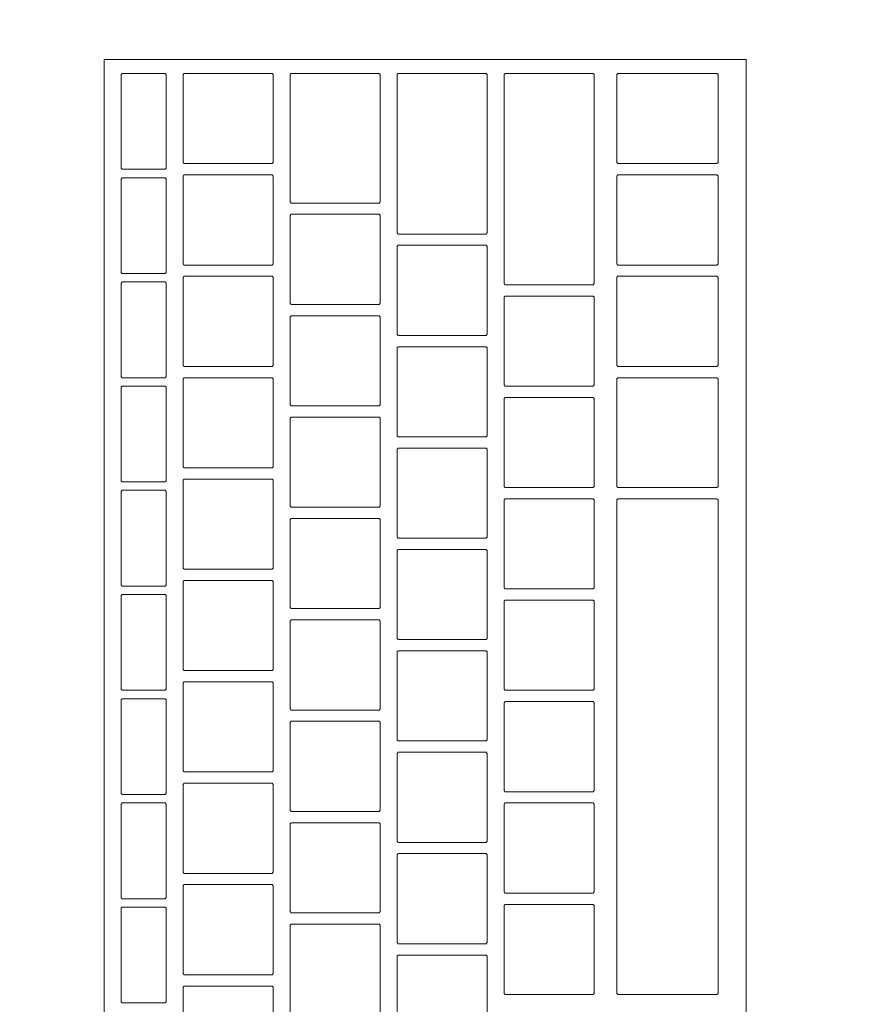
# Model space of a CAD drawing. Header units: metres. Extents: x -3.6 to 90.7, y -11.1 to 18.
# Tile 36 of 256: x 4.585 to 4.733, y 1.705 to 1.88. Entities that reach past the tile are written whole.
import ezdxf

# ---------------------------------------------------------------- set-up
doc = ezdxf.new("R2010")
doc.units = ezdxf.units.M
doc.header["$MEASUREMENT"] = 0
doc.linetypes.add('Wipeout_Contour', pattern=[1, 0, -1])
doc.layers.add('152 - Bemaßung_ Beschriftung.Ausbau', color=7, linetype='Continuous')
doc.layers.add('701 - Einrichtung.Möbel', color=7, linetype='Continuous')
doc.styles.add('ERSTELLTER_STIL_2', font='txt')
doc.dimstyles.new('ERSTELLTER_STIL__3', dxfattribs={"dimtxt": 0.1, "dimasz": 0.0532, "dimexe": 0.18, "dimexo": 0.0625, "dimgap": 0, "dimtad": 1, "dimtih": 1, "dimtoh": 1, "dimzin": 0, "dimdsep": 46, "dimtxsty": 'ERSTELLTER_STIL_2', "dimblk": 'ARROWHEAD_2', "dimblk1": 'ARROWHEAD_2', "dimblk2": 'ARROWHEAD_2', "dimcen": 0.09, "dimse1": 1, "dimse2": 1, "dimclrd": 7, "dimclre": 7, "dimclrt": 7, "dimazin": 0, "dimtfac": 1, "dimtdec": 4, "dimtmove": 0, "dimatfit": 3, "dimfxl": 1, "dimtolj": 1, "dimtzin": 0, "dimarcsym": 0})

# ---------------------------------------------------------------- blocks, each defined once
blk = doc.blocks.new('*D420')
at = {"layer": '152 - Bemaßung_ Beschriftung.Ausbau', "color": 7, "linetype": 'Continuous', "lineweight": 5}
for p, q in [((4.20997, -4.6125), (4.20997, -4.5075)), ((4.23018, -4.525), (4.18977, -4.595)), ((7.68021, -4.525), (7.63979, -4.595)), ((4.02497, -4.56), (4.20997, -4.56)), ((4.20997, -4.56), (7.66, -4.56))]:
    blk.add_line(p, q, dxfattribs=at)
at = {"layer": '152 - Bemaßung_ Beschriftung.Ausbau', "color": 7, "lineweight": 5, "char_height": 0.1, "attachment_point": 7, "style": 'ERSTELLTER_STIL_2'}
for s, insert in [('\\A1;{\\pql;\\fArial|b0|i0|c0|p38;3,45}', (5.72607, -4.54)), ('\\A1;{\\pql;\\fArial|b0|i0|c0|p38;15}', (7.488, -4.54))]:
    blk.add_mtext(s, dxfattribs=dict(at, insert=insert))
blk = doc.blocks.new('ARROWHEAD_2')
at = {"color": 0, "linetype": 'Continuous', "lineweight": 0}
for p, q in [((-0.3781, -0.655), (0.3781, 0.655)), ((0, 0), (-1, 0))]:
    blk.add_line(p, q, dxfattribs=at)
blk = doc.blocks.new('*D421')
at = {"layer": '152 - Bemaßung_ Beschriftung.Ausbau', "color": 7, "linetype": 'Continuous', "lineweight": 5}
for p, q in [((7.66, -4.6125), (7.66, -4.5075)), ((7.81, -4.6125), (7.81, -4.5075)), ((7.68021, -4.525), (7.63979, -4.595)), ((7.83021, -4.525), (7.78979, -4.595)), ((4.20997, -4.56), (7.66, -4.56)), ((7.66, -4.56), (7.81, -4.56))]:
    blk.add_line(p, q, dxfattribs=at)

msp = doc.modelspace()

# ---------------------------------------------------------------- wipeouts: each hides what was drawn before it
at = {"color": 254, "linetype": 'Wipeout_Contour', "lineweight": 0, "ltscale": 34.297096}
msp.add_wipeout([(4.20999, 3.00998), (4.20999, 1.00998), (5.00999, 1.00998), (5.00999, 2.20998), (6.40999, 2.20998), (6.40999, 3.00998)], dxfattribs=at).dxf.layer = '701 - Einrichtung.Möbel'

# ---------------------------------------------------------------- next in the draw order: wipeouts: each hides what was drawn before it
at = {"color": 254, "linetype": 'Wipeout_Contour', "lineweight": 0, "ltscale": 19.971032}
msp.add_wipeout([(4.7139, 1.87312), (4.5999, 1.87312), (4.5999, 1.61112), (4.7139, 1.61112)], dxfattribs=at).dxf.layer = '701 - Einrichtung.Möbel'

# ---------------------------------------------------------------- next in the draw order: linework, layer by layer
at = {"layer": '701 - Einrichtung.Möbel', "color": 7, "linetype": 'Continuous', "lineweight": 5, "flags": 128}
msp.add_lwpolyline([(4.7139, 1.87312), (4.7139, 1.61112), (4.5999, 1.61112), (4.5999, 1.87312)], close=True, dxfattribs=at)

# ---------------------------------------------------------------- next in the draw order: wipeouts: each hides what was drawn before it
at = {"color": 254, "linetype": 'Wipeout_Contour', "lineweight": 0, "ltscale": 44.462888}
msp.add_wipeout([(4.6109, 1.86212), (4.6109, 1.87042), (4.6107, 1.87062), (4.6031, 1.87062), (4.6029, 1.87042), (4.6029, 1.85382), (4.6031, 1.85362), (4.6107, 1.85362), (4.6109, 1.85382)], dxfattribs=at).dxf.layer = '701 - Einrichtung.Möbel'
at = {"color": 254, "linetype": 'Wipeout_Contour', "lineweight": 0, "ltscale": 44.592142}
msp.add_wipeout([(4.6299, 1.86262), (4.6299, 1.87042), (4.6297, 1.87062), (4.6141, 1.87062), (4.6139, 1.87042), (4.6139, 1.85482), (4.6141, 1.85462), (4.6297, 1.85462), (4.6299, 1.85482)], dxfattribs=at).dxf.layer = '701 - Einrichtung.Möbel'
at = {"color": 254, "linetype": 'Wipeout_Contour', "lineweight": 0, "ltscale": 44.74039}
msp.add_wipeout([(4.6489, 1.85912), (4.6489, 1.87042), (4.6487, 1.87062), (4.6331, 1.87062), (4.6329, 1.87042), (4.6329, 1.84782), (4.6331, 1.84762), (4.6487, 1.84762), (4.6489, 1.84782)], dxfattribs=at).dxf.layer = '701 - Einrichtung.Möbel'
at = {"color": 254, "linetype": 'Wipeout_Contour', "lineweight": 0, "ltscale": 44.890413}
msp.add_wipeout([(4.6679, 1.85637), (4.6679, 1.87042), (4.6677, 1.87062), (4.6521, 1.87062), (4.6519, 1.87042), (4.6519, 1.84232), (4.6521, 1.84212), (4.6677, 1.84212), (4.6679, 1.84232)], dxfattribs=at).dxf.layer = '701 - Einrichtung.Möbel'
at = {"color": 254, "linetype": 'Wipeout_Contour', "lineweight": 0, "ltscale": 45.035356}
msp.add_wipeout([(4.6869, 1.85187), (4.6869, 1.87042), (4.6867, 1.87062), (4.6711, 1.87062), (4.6709, 1.87042), (4.6709, 1.83332), (4.6711, 1.83312), (4.6867, 1.83312), (4.6869, 1.83332)], dxfattribs=at).dxf.layer = '701 - Einrichtung.Möbel'
at = {"color": 254, "linetype": 'Wipeout_Contour', "lineweight": 0, "ltscale": 45.240852}
msp.add_wipeout([(4.7089, 1.86262), (4.7089, 1.87042), (4.7087, 1.87062), (4.6911, 1.87062), (4.6909, 1.87042), (4.6909, 1.85482), (4.6911, 1.85462), (4.7087, 1.85462), (4.7089, 1.85482)], dxfattribs=at).dxf.layer = '701 - Einrichtung.Möbel'
at = {"color": 254, "linetype": 'Wipeout_Contour', "lineweight": 0, "ltscale": 44.400393}
msp.add_wipeout([(4.6109, 1.84362), (4.6109, 1.85192), (4.6107, 1.85212), (4.6031, 1.85212), (4.6029, 1.85192), (4.6029, 1.83532), (4.6031, 1.83512), (4.6107, 1.83512), (4.6109, 1.83532)], dxfattribs=at).dxf.layer = '701 - Einrichtung.Möbel'
at = {"color": 254, "linetype": 'Wipeout_Contour', "lineweight": 0, "ltscale": 44.531485}
msp.add_wipeout([(4.6299, 1.84462), (4.6299, 1.85242), (4.6297, 1.85262), (4.6141, 1.85262), (4.6139, 1.85242), (4.6139, 1.83682), (4.6141, 1.83662), (4.6297, 1.83662), (4.6299, 1.83682)], dxfattribs=at).dxf.layer = '701 - Einrichtung.Möbel'
at = {"color": 254, "linetype": 'Wipeout_Contour', "lineweight": 0, "ltscale": 45.181066}
msp.add_wipeout([(4.7089, 1.84462), (4.7089, 1.85242), (4.7087, 1.85262), (4.6911, 1.85262), (4.6909, 1.85242), (4.6909, 1.83682), (4.6911, 1.83662), (4.7087, 1.83662), (4.7089, 1.83682)], dxfattribs=at).dxf.layer = '701 - Einrichtung.Möbel'
at = {"color": 254, "linetype": 'Wipeout_Contour', "lineweight": 0, "ltscale": 44.666004}
msp.add_wipeout([(4.6489, 1.83762), (4.6489, 1.84542), (4.6487, 1.84562), (4.6331, 1.84562), (4.6329, 1.84542), (4.6329, 1.82982), (4.6331, 1.82962), (4.6487, 1.82962), (4.6489, 1.82982)], dxfattribs=at).dxf.layer = '701 - Einrichtung.Möbel'
at = {"color": 254, "linetype": 'Wipeout_Contour', "lineweight": 0, "ltscale": 44.805828}
msp.add_wipeout([(4.6679, 1.83212), (4.6679, 1.83992), (4.6677, 1.84012), (4.6521, 1.84012), (4.6519, 1.83992), (4.6519, 1.82432), (4.6521, 1.82412), (4.6677, 1.82412), (4.6679, 1.82432)], dxfattribs=at).dxf.layer = '701 - Einrichtung.Möbel'
at = {"color": 254, "linetype": 'Wipeout_Contour', "lineweight": 0, "ltscale": 44.471335}
msp.add_wipeout([(4.6299, 1.82662), (4.6299, 1.83442), (4.6297, 1.83462), (4.6141, 1.83462), (4.6139, 1.83442), (4.6139, 1.81882), (4.6141, 1.81862), (4.6297, 1.81862), (4.6299, 1.81882)], dxfattribs=at).dxf.layer = '701 - Einrichtung.Möbel'
at = {"color": 254, "linetype": 'Wipeout_Contour', "lineweight": 0, "ltscale": 45.121784}
msp.add_wipeout([(4.7089, 1.82662), (4.7089, 1.83442), (4.7087, 1.83462), (4.6911, 1.83462), (4.6909, 1.83442), (4.6909, 1.81882), (4.6911, 1.81862), (4.7087, 1.81862), (4.7089, 1.81882)], dxfattribs=at).dxf.layer = '701 - Einrichtung.Möbel'
at = {"color": 254, "linetype": 'Wipeout_Contour', "lineweight": 0, "ltscale": 44.338435}
msp.add_wipeout([(4.6109, 1.82512), (4.6109, 1.83342), (4.6107, 1.83362), (4.6031, 1.83362), (4.6029, 1.83342), (4.6029, 1.81682), (4.6031, 1.81662), (4.6107, 1.81662), (4.6109, 1.81682)], dxfattribs=at).dxf.layer = '701 - Einrichtung.Möbel'
at = {"color": 254, "linetype": 'Wipeout_Contour', "lineweight": 0, "ltscale": 44.934408}
msp.add_wipeout([(4.6869, 1.82312), (4.6869, 1.83092), (4.6867, 1.83112), (4.6711, 1.83112), (4.6709, 1.83092), (4.6709, 1.81532), (4.6711, 1.81512), (4.6867, 1.81512), (4.6869, 1.81532)], dxfattribs=at).dxf.layer = '701 - Einrichtung.Möbel'
at = {"color": 254, "linetype": 'Wipeout_Contour', "lineweight": 0, "ltscale": 44.606265}
msp.add_wipeout([(4.6489, 1.81962), (4.6489, 1.82742), (4.6487, 1.82762), (4.6331, 1.82762), (4.6329, 1.82742), (4.6329, 1.81182), (4.6331, 1.81162), (4.6487, 1.81162), (4.6489, 1.81182)], dxfattribs=at).dxf.layer = '701 - Einrichtung.Möbel'
at = {"color": 254, "linetype": 'Wipeout_Contour', "lineweight": 0, "ltscale": 44.746455}
msp.add_wipeout([(4.6679, 1.81412), (4.6679, 1.82192), (4.6677, 1.82212), (4.6521, 1.82212), (4.6519, 1.82192), (4.6519, 1.80632), (4.6521, 1.80612), (4.6677, 1.80612), (4.6679, 1.80632)], dxfattribs=at).dxf.layer = '701 - Einrichtung.Möbel'
at = {"color": 254, "linetype": 'Wipeout_Contour', "lineweight": 0, "ltscale": 44.411696}
msp.add_wipeout([(4.6299, 1.80862), (4.6299, 1.81642), (4.6297, 1.81662), (4.6141, 1.81662), (4.6139, 1.81642), (4.6139, 1.80082), (4.6141, 1.80062), (4.6297, 1.80062), (4.6299, 1.80082)], dxfattribs=at).dxf.layer = '701 - Einrichtung.Möbel'
at = {"color": 254, "linetype": 'Wipeout_Contour', "lineweight": 0, "ltscale": 45.05863}
msp.add_wipeout([(4.7089, 1.80687), (4.7089, 1.81642), (4.7087, 1.81662), (4.6911, 1.81662), (4.6909, 1.81642), (4.6909, 1.79732), (4.6911, 1.79712), (4.7087, 1.79712), (4.7089, 1.79732)], dxfattribs=at).dxf.layer = '701 - Einrichtung.Möbel'
at = {"color": 254, "linetype": 'Wipeout_Contour', "lineweight": 0, "ltscale": 44.277017}
msp.add_wipeout([(4.6109, 1.80662), (4.6109, 1.81492), (4.6107, 1.81512), (4.6031, 1.81512), (4.6029, 1.81492), (4.6029, 1.79832), (4.6031, 1.79812), (4.6107, 1.79812), (4.6109, 1.79832)], dxfattribs=at).dxf.layer = '701 - Einrichtung.Möbel'
at = {"color": 254, "linetype": 'Wipeout_Contour', "lineweight": 0, "ltscale": 44.875498}
msp.add_wipeout([(4.6869, 1.80512), (4.6869, 1.81292), (4.6867, 1.81312), (4.6711, 1.81312), (4.6709, 1.81292), (4.6709, 1.79732), (4.6711, 1.79712), (4.6867, 1.79712), (4.6869, 1.79732)], dxfattribs=at).dxf.layer = '701 - Einrichtung.Möbel'
at = {"color": 254, "linetype": 'Wipeout_Contour', "lineweight": 0, "ltscale": 44.547035}
msp.add_wipeout([(4.6489, 1.80162), (4.6489, 1.80942), (4.6487, 1.80962), (4.6331, 1.80962), (4.6329, 1.80942), (4.6329, 1.79382), (4.6331, 1.79362), (4.6487, 1.79362), (4.6489, 1.79382)], dxfattribs=at).dxf.layer = '701 - Einrichtung.Möbel'
at = {"color": 254, "linetype": 'Wipeout_Contour', "lineweight": 0, "ltscale": 44.68759}
msp.add_wipeout([(4.6679, 1.79612), (4.6679, 1.80392), (4.6677, 1.80412), (4.6521, 1.80412), (4.6519, 1.80392), (4.6519, 1.78832), (4.6521, 1.78812), (4.6677, 1.78812), (4.6679, 1.78832)], dxfattribs=at).dxf.layer = '701 - Einrichtung.Möbel'
at = {"color": 254, "linetype": 'Wipeout_Contour', "lineweight": 0, "ltscale": 44.352568}
msp.add_wipeout([(4.6299, 1.79062), (4.6299, 1.79842), (4.6297, 1.79862), (4.6141, 1.79862), (4.6139, 1.79842), (4.6139, 1.78282), (4.6141, 1.78262), (4.6297, 1.78262), (4.6299, 1.78282)], dxfattribs=at).dxf.layer = '701 - Einrichtung.Möbel'
at = {"color": 254, "linetype": 'Wipeout_Contour', "lineweight": 0, "ltscale": 44.216141}
msp.add_wipeout([(4.6109, 1.78812), (4.6109, 1.79642), (4.6107, 1.79662), (4.6031, 1.79662), (4.6029, 1.79642), (4.6029, 1.77982), (4.6031, 1.77962), (4.6107, 1.77962), (4.6109, 1.77982)], dxfattribs=at).dxf.layer = '701 - Einrichtung.Möbel'
at = {"color": 254, "linetype": 'Wipeout_Contour', "lineweight": 0, "ltscale": 44.817096}
msp.add_wipeout([(4.6869, 1.78712), (4.6869, 1.79492), (4.6867, 1.79512), (4.6711, 1.79512), (4.6709, 1.79492), (4.6709, 1.77932), (4.6711, 1.77912), (4.6867, 1.77912), (4.6869, 1.77932)], dxfattribs=at).dxf.layer = '701 - Einrichtung.Möbel'
at = {"color": 254, "linetype": 'Wipeout_Contour', "lineweight": 0, "ltscale": 44.894701}
msp.add_wipeout([(4.7089, 1.75112), (4.7089, 1.79492), (4.7087, 1.79512), (4.6911, 1.79512), (4.6909, 1.79492), (4.6909, 1.70732), (4.6911, 1.70712), (4.7087, 1.70712), (4.7089, 1.70732)], dxfattribs=at).dxf.layer = '701 - Einrichtung.Möbel'
at = {"color": 254, "linetype": 'Wipeout_Contour', "lineweight": 0, "ltscale": 44.488317}
msp.add_wipeout([(4.6489, 1.78362), (4.6489, 1.79142), (4.6487, 1.79162), (4.6331, 1.79162), (4.6329, 1.79142), (4.6329, 1.77582), (4.6331, 1.77562), (4.6487, 1.77562), (4.6489, 1.77582)], dxfattribs=at).dxf.layer = '701 - Einrichtung.Möbel'
at = {"color": 254, "linetype": 'Wipeout_Contour', "lineweight": 0, "ltscale": 44.629237}
msp.add_wipeout([(4.6679, 1.77812), (4.6679, 1.78592), (4.6677, 1.78612), (4.6521, 1.78612), (4.6519, 1.78592), (4.6519, 1.77032), (4.6521, 1.77012), (4.6677, 1.77012), (4.6679, 1.77032)], dxfattribs=at).dxf.layer = '701 - Einrichtung.Möbel'
at = {"color": 254, "linetype": 'Wipeout_Contour', "lineweight": 0, "ltscale": 44.293954}
msp.add_wipeout([(4.6299, 1.77262), (4.6299, 1.78042), (4.6297, 1.78062), (4.6141, 1.78062), (4.6139, 1.78042), (4.6139, 1.76482), (4.6141, 1.76462), (4.6297, 1.76462), (4.6299, 1.76482)], dxfattribs=at).dxf.layer = '701 - Einrichtung.Möbel'
at = {"color": 254, "linetype": 'Wipeout_Contour', "lineweight": 0, "ltscale": 44.15581}
msp.add_wipeout([(4.6109, 1.76962), (4.6109, 1.77792), (4.6107, 1.77812), (4.6031, 1.77812), (4.6029, 1.77792), (4.6029, 1.76132), (4.6031, 1.76112), (4.6107, 1.76112), (4.6109, 1.76132)], dxfattribs=at).dxf.layer = '701 - Einrichtung.Möbel'
at = {"color": 254, "linetype": 'Wipeout_Contour', "lineweight": 0, "ltscale": 44.759205}
msp.add_wipeout([(4.6869, 1.76912), (4.6869, 1.77692), (4.6867, 1.77712), (4.6711, 1.77712), (4.6709, 1.77692), (4.6709, 1.76132), (4.6711, 1.76112), (4.6867, 1.76112), (4.6869, 1.76132)], dxfattribs=at).dxf.layer = '701 - Einrichtung.Möbel'
at = {"color": 254, "linetype": 'Wipeout_Contour', "lineweight": 0, "ltscale": 44.430112}
msp.add_wipeout([(4.6489, 1.76562), (4.6489, 1.77342), (4.6487, 1.77362), (4.6331, 1.77362), (4.6329, 1.77342), (4.6329, 1.75782), (4.6331, 1.75762), (4.6487, 1.75762), (4.6489, 1.75782)], dxfattribs=at).dxf.layer = '701 - Einrichtung.Möbel'
at = {"color": 254, "linetype": 'Wipeout_Contour', "lineweight": 0, "ltscale": 44.571397}
msp.add_wipeout([(4.6679, 1.76012), (4.6679, 1.76792), (4.6677, 1.76812), (4.6521, 1.76812), (4.6519, 1.76792), (4.6519, 1.75232), (4.6521, 1.75212), (4.6677, 1.75212), (4.6679, 1.75232)], dxfattribs=at).dxf.layer = '701 - Einrichtung.Möbel'
at = {"color": 254, "linetype": 'Wipeout_Contour', "lineweight": 0, "ltscale": 44.235857}
msp.add_wipeout([(4.6299, 1.75462), (4.6299, 1.76242), (4.6297, 1.76262), (4.6141, 1.76262), (4.6139, 1.76242), (4.6139, 1.74682), (4.6141, 1.74662), (4.6297, 1.74662), (4.6299, 1.74682)], dxfattribs=at).dxf.layer = '701 - Einrichtung.Möbel'
at = {"color": 254, "linetype": 'Wipeout_Contour', "lineweight": 0, "ltscale": 44.096024}
msp.add_wipeout([(4.6109, 1.75112), (4.6109, 1.75942), (4.6107, 1.75962), (4.6031, 1.75962), (4.6029, 1.75942), (4.6029, 1.74282), (4.6031, 1.74262), (4.6107, 1.74262), (4.6109, 1.74282)], dxfattribs=at).dxf.layer = '701 - Einrichtung.Möbel'
at = {"color": 254, "linetype": 'Wipeout_Contour', "lineweight": 0, "ltscale": 44.701827}
msp.add_wipeout([(4.6869, 1.75112), (4.6869, 1.75892), (4.6867, 1.75912), (4.6711, 1.75912), (4.6709, 1.75892), (4.6709, 1.74332), (4.6711, 1.74312), (4.6867, 1.74312), (4.6869, 1.74332)], dxfattribs=at).dxf.layer = '701 - Einrichtung.Möbel'
at = {"color": 254, "linetype": 'Wipeout_Contour', "lineweight": 0, "ltscale": 44.372423}
msp.add_wipeout([(4.6489, 1.74762), (4.6489, 1.75542), (4.6487, 1.75562), (4.6331, 1.75562), (4.6329, 1.75542), (4.6329, 1.73982), (4.6331, 1.73962), (4.6487, 1.73962), (4.6489, 1.73982)], dxfattribs=at).dxf.layer = '701 - Einrichtung.Möbel'
at = {"color": 254, "linetype": 'Wipeout_Contour', "lineweight": 0, "ltscale": 44.514071}
msp.add_wipeout([(4.6679, 1.74212), (4.6679, 1.74992), (4.6677, 1.75012), (4.6521, 1.75012), (4.6519, 1.74992), (4.6519, 1.73432), (4.6521, 1.73412), (4.6677, 1.73412), (4.6679, 1.73432)], dxfattribs=at).dxf.layer = '701 - Einrichtung.Möbel'
at = {"color": 254, "linetype": 'Wipeout_Contour', "lineweight": 0, "ltscale": 44.178277}
msp.add_wipeout([(4.6299, 1.73662), (4.6299, 1.74442), (4.6297, 1.74462), (4.6141, 1.74462), (4.6139, 1.74442), (4.6139, 1.72882), (4.6141, 1.72862), (4.6297, 1.72862), (4.6299, 1.72882)], dxfattribs=at).dxf.layer = '701 - Einrichtung.Möbel'
at = {"color": 254, "linetype": 'Wipeout_Contour', "lineweight": 0, "ltscale": 44.036788}
msp.add_wipeout([(4.6109, 1.73262), (4.6109, 1.74092), (4.6107, 1.74112), (4.6031, 1.74112), (4.6029, 1.74092), (4.6029, 1.72432), (4.6031, 1.72412), (4.6107, 1.72412), (4.6109, 1.72432)], dxfattribs=at).dxf.layer = '701 - Einrichtung.Möbel'
at = {"color": 254, "linetype": 'Wipeout_Contour', "lineweight": 0, "ltscale": 44.644963}
msp.add_wipeout([(4.6869, 1.73312), (4.6869, 1.74092), (4.6867, 1.74112), (4.6711, 1.74112), (4.6709, 1.74092), (4.6709, 1.72532), (4.6711, 1.72512), (4.6867, 1.72512), (4.6869, 1.72532)], dxfattribs=at).dxf.layer = '701 - Einrichtung.Möbel'
at = {"color": 254, "linetype": 'Wipeout_Contour', "lineweight": 0, "ltscale": 44.315252}
msp.add_wipeout([(4.6489, 1.72962), (4.6489, 1.73742), (4.6487, 1.73762), (4.6331, 1.73762), (4.6329, 1.73742), (4.6329, 1.72182), (4.6331, 1.72162), (4.6487, 1.72162), (4.6489, 1.72182)], dxfattribs=at).dxf.layer = '701 - Einrichtung.Möbel'
at = {"color": 254, "linetype": 'Wipeout_Contour', "lineweight": 0, "ltscale": 44.457262}
msp.add_wipeout([(4.6679, 1.72412), (4.6679, 1.73192), (4.6677, 1.73212), (4.6521, 1.73212), (4.6519, 1.73192), (4.6519, 1.71632), (4.6521, 1.71612), (4.6677, 1.71612), (4.6679, 1.71632)], dxfattribs=at).dxf.layer = '701 - Einrichtung.Möbel'
at = {"color": 254, "linetype": 'Wipeout_Contour', "lineweight": 0, "ltscale": 44.121218}
msp.add_wipeout([(4.6299, 1.71862), (4.6299, 1.72642), (4.6297, 1.72662), (4.6141, 1.72662), (4.6139, 1.72642), (4.6139, 1.71082), (4.6141, 1.71062), (4.6297, 1.71062), (4.6299, 1.71082)], dxfattribs=at).dxf.layer = '701 - Einrichtung.Möbel'
at = {"color": 254, "linetype": 'Wipeout_Contour', "lineweight": 0, "ltscale": 43.978102}
msp.add_wipeout([(4.6109, 1.71412), (4.6109, 1.72242), (4.6107, 1.72262), (4.6031, 1.72262), (4.6029, 1.72242), (4.6029, 1.70582), (4.6031, 1.70562), (4.6107, 1.70562), (4.6109, 1.70582)], dxfattribs=at).dxf.layer = '701 - Einrichtung.Möbel'
at = {"color": 254, "linetype": 'Wipeout_Contour', "lineweight": 0, "ltscale": 44.588615}
msp.add_wipeout([(4.6869, 1.71512), (4.6869, 1.72292), (4.6867, 1.72312), (4.6711, 1.72312), (4.6709, 1.72292), (4.6709, 1.70732), (4.6711, 1.70712), (4.6867, 1.70712), (4.6869, 1.70732)], dxfattribs=at).dxf.layer = '701 - Einrichtung.Möbel'
at = {"color": 254, "linetype": 'Wipeout_Contour', "lineweight": 0, "ltscale": 44.2586}
msp.add_wipeout([(4.6489, 1.71162), (4.6489, 1.71942), (4.6487, 1.71962), (4.6331, 1.71962), (4.6329, 1.71942), (4.6329, 1.70382), (4.6331, 1.70362), (4.6487, 1.70362), (4.6489, 1.70382)], dxfattribs=at).dxf.layer = '701 - Einrichtung.Möbel'
at = {"color": 254, "linetype": 'Wipeout_Contour', "lineweight": 0, "ltscale": 44.400972}
msp.add_wipeout([(4.6679, 1.70612), (4.6679, 1.71392), (4.6677, 1.71412), (4.6521, 1.71412), (4.6519, 1.71392), (4.6519, 1.69832), (4.6521, 1.69812), (4.6677, 1.69812), (4.6679, 1.69832)], dxfattribs=at).dxf.layer = '701 - Einrichtung.Möbel'
at = {"color": 254, "linetype": 'Wipeout_Contour', "lineweight": 0, "ltscale": 44.06468}
msp.add_wipeout([(4.6299, 1.70062), (4.6299, 1.70842), (4.6297, 1.70862), (4.6141, 1.70862), (4.6139, 1.70842), (4.6139, 1.69282), (4.6141, 1.69262), (4.6297, 1.69262), (4.6299, 1.69282)], dxfattribs=at).dxf.layer = '701 - Einrichtung.Möbel'

# ---------------------------------------------------------------- next in the draw order: linework, layer by layer
at = {"layer": '701 - Einrichtung.Möbel', "color": 7, "linetype": 'Continuous', "lineweight": 5, "flags": 128}
for points in [[(4.6109, 1.86212), (4.6109, 1.85382), (4.6107, 1.85362), (4.6031, 1.85362), (4.6029, 1.85382), (4.6029, 1.87042), (4.6031, 1.87062), (4.6107, 1.87062), (4.6109, 1.87042)], [(4.6299, 1.86262), (4.6299, 1.85482), (4.6297, 1.85462), (4.6141, 1.85462), (4.6139, 1.85482), (4.6139, 1.87042), (4.6141, 1.87062), (4.6297, 1.87062), (4.6299, 1.87042)], [(4.6489, 1.85912), (4.6489, 1.84782), (4.6487, 1.84762), (4.6331, 1.84762), (4.6329, 1.84782), (4.6329, 1.87042), (4.6331, 1.87062), (4.6487, 1.87062), (4.6489, 1.87042)], [(4.6679, 1.85637), (4.6679, 1.84232), (4.6677, 1.84212), (4.6521, 1.84212), (4.6519, 1.84232), (4.6519, 1.87042), (4.6521, 1.87062), (4.6677, 1.87062), (4.6679, 1.87042)], [(4.6869, 1.85187), (4.6869, 1.83332), (4.6867, 1.83312), (4.6711, 1.83312), (4.6709, 1.83332), (4.6709, 1.87042), (4.6711, 1.87062), (4.6867, 1.87062), (4.6869, 1.87042)], [(4.7089, 1.86262), (4.7089, 1.85482), (4.7087, 1.85462), (4.6911, 1.85462), (4.6909, 1.85482), (4.6909, 1.87042), (4.6911, 1.87062), (4.7087, 1.87062), (4.7089, 1.87042)], [(4.6109, 1.84362), (4.6109, 1.83532), (4.6107, 1.83512), (4.6031, 1.83512), (4.6029, 1.83532), (4.6029, 1.85192), (4.6031, 1.85212), (4.6107, 1.85212), (4.6109, 1.85192)], [(4.6299, 1.84462), (4.6299, 1.83682), (4.6297, 1.83662), (4.6141, 1.83662), (4.6139, 1.83682), (4.6139, 1.85242), (4.6141, 1.85262), (4.6297, 1.85262), (4.6299, 1.85242)], [(4.7089, 1.84462), (4.7089, 1.83682), (4.7087, 1.83662), (4.6911, 1.83662), (4.6909, 1.83682), (4.6909, 1.85242), (4.6911, 1.85262), (4.7087, 1.85262), (4.7089, 1.85242)], [(4.6489, 1.83762), (4.6489, 1.82982), (4.6487, 1.82962), (4.6331, 1.82962), (4.6329, 1.82982), (4.6329, 1.84542), (4.6331, 1.84562), (4.6487, 1.84562), (4.6489, 1.84542)], [(4.6679, 1.83212), (4.6679, 1.82432), (4.6677, 1.82412), (4.6521, 1.82412), (4.6519, 1.82432), (4.6519, 1.83992), (4.6521, 1.84012), (4.6677, 1.84012), (4.6679, 1.83992)], [(4.6299, 1.82662), (4.6299, 1.81882), (4.6297, 1.81862), (4.6141, 1.81862), (4.6139, 1.81882), (4.6139, 1.83442), (4.6141, 1.83462), (4.6297, 1.83462), (4.6299, 1.83442)], [(4.7089, 1.82662), (4.7089, 1.81882), (4.7087, 1.81862), (4.6911, 1.81862), (4.6909, 1.81882), (4.6909, 1.83442), (4.6911, 1.83462), (4.7087, 1.83462), (4.7089, 1.83442)], [(4.6109, 1.82512), (4.6109, 1.81682), (4.6107, 1.81662), (4.6031, 1.81662), (4.6029, 1.81682), (4.6029, 1.83342), (4.6031, 1.83362), (4.6107, 1.83362), (4.6109, 1.83342)], [(4.6869, 1.82312), (4.6869, 1.81532), (4.6867, 1.81512), (4.6711, 1.81512), (4.6709, 1.81532), (4.6709, 1.83092), (4.6711, 1.83112), (4.6867, 1.83112), (4.6869, 1.83092)], [(4.6489, 1.81962), (4.6489, 1.81182), (4.6487, 1.81162), (4.6331, 1.81162), (4.6329, 1.81182), (4.6329, 1.82742), (4.6331, 1.82762), (4.6487, 1.82762), (4.6489, 1.82742)], [(4.6679, 1.81412), (4.6679, 1.80632), (4.6677, 1.80612), (4.6521, 1.80612), (4.6519, 1.80632), (4.6519, 1.82192), (4.6521, 1.82212), (4.6677, 1.82212), (4.6679, 1.82192)], [(4.6299, 1.80862), (4.6299, 1.80082), (4.6297, 1.80062), (4.6141, 1.80062), (4.6139, 1.80082), (4.6139, 1.81642), (4.6141, 1.81662), (4.6297, 1.81662), (4.6299, 1.81642)], [(4.7089, 1.80687), (4.7089, 1.79732), (4.7087, 1.79712), (4.6911, 1.79712), (4.6909, 1.79732), (4.6909, 1.81642), (4.6911, 1.81662), (4.7087, 1.81662), (4.7089, 1.81642)], [(4.6109, 1.80662), (4.6109, 1.79832), (4.6107, 1.79812), (4.6031, 1.79812), (4.6029, 1.79832), (4.6029, 1.81492), (4.6031, 1.81512), (4.6107, 1.81512), (4.6109, 1.81492)], [(4.6869, 1.80512), (4.6869, 1.79732), (4.6867, 1.79712), (4.6711, 1.79712), (4.6709, 1.79732), (4.6709, 1.81292), (4.6711, 1.81312), (4.6867, 1.81312), (4.6869, 1.81292)], [(4.6489, 1.80162), (4.6489, 1.79382), (4.6487, 1.79362), (4.6331, 1.79362), (4.6329, 1.79382), (4.6329, 1.80942), (4.6331, 1.80962), (4.6487, 1.80962), (4.6489, 1.80942)], [(4.6679, 1.79612), (4.6679, 1.78832), (4.6677, 1.78812), (4.6521, 1.78812), (4.6519, 1.78832), (4.6519, 1.80392), (4.6521, 1.80412), (4.6677, 1.80412), (4.6679, 1.80392)], [(4.6299, 1.79062), (4.6299, 1.78282), (4.6297, 1.78262), (4.6141, 1.78262), (4.6139, 1.78282), (4.6139, 1.79842), (4.6141, 1.79862), (4.6297, 1.79862), (4.6299, 1.79842)], [(4.6109, 1.78812), (4.6109, 1.77982), (4.6107, 1.77962), (4.6031, 1.77962), (4.6029, 1.77982), (4.6029, 1.79642), (4.6031, 1.79662), (4.6107, 1.79662), (4.6109, 1.79642)], [(4.6869, 1.78712), (4.6869, 1.77932), (4.6867, 1.77912), (4.6711, 1.77912), (4.6709, 1.77932), (4.6709, 1.79492), (4.6711, 1.79512), (4.6867, 1.79512), (4.6869, 1.79492)], [(4.7089, 1.75112), (4.7089, 1.70732), (4.7087, 1.70712), (4.6911, 1.70712), (4.6909, 1.70732), (4.6909, 1.79492), (4.6911, 1.79512), (4.7087, 1.79512), (4.7089, 1.79492)], [(4.6489, 1.78362), (4.6489, 1.77582), (4.6487, 1.77562), (4.6331, 1.77562), (4.6329, 1.77582), (4.6329, 1.79142), (4.6331, 1.79162), (4.6487, 1.79162), (4.6489, 1.79142)], [(4.6679, 1.77812), (4.6679, 1.77032), (4.6677, 1.77012), (4.6521, 1.77012), (4.6519, 1.77032), (4.6519, 1.78592), (4.6521, 1.78612), (4.6677, 1.78612), (4.6679, 1.78592)], [(4.6299, 1.77262), (4.6299, 1.76482), (4.6297, 1.76462), (4.6141, 1.76462), (4.6139, 1.76482), (4.6139, 1.78042), (4.6141, 1.78062), (4.6297, 1.78062), (4.6299, 1.78042)], [(4.6109, 1.76962), (4.6109, 1.76132), (4.6107, 1.76112), (4.6031, 1.76112), (4.6029, 1.76132), (4.6029, 1.77792), (4.6031, 1.77812), (4.6107, 1.77812), (4.6109, 1.77792)], [(4.6869, 1.76912), (4.6869, 1.76132), (4.6867, 1.76112), (4.6711, 1.76112), (4.6709, 1.76132), (4.6709, 1.77692), (4.6711, 1.77712), (4.6867, 1.77712), (4.6869, 1.77692)], [(4.6489, 1.76562), (4.6489, 1.75782), (4.6487, 1.75762), (4.6331, 1.75762), (4.6329, 1.75782), (4.6329, 1.77342), (4.6331, 1.77362), (4.6487, 1.77362), (4.6489, 1.77342)], [(4.6679, 1.76012), (4.6679, 1.75232), (4.6677, 1.75212), (4.6521, 1.75212), (4.6519, 1.75232), (4.6519, 1.76792), (4.6521, 1.76812), (4.6677, 1.76812), (4.6679, 1.76792)], [(4.6299, 1.75462), (4.6299, 1.74682), (4.6297, 1.74662), (4.6141, 1.74662), (4.6139, 1.74682), (4.6139, 1.76242), (4.6141, 1.76262), (4.6297, 1.76262), (4.6299, 1.76242)], [(4.6109, 1.75112), (4.6109, 1.74282), (4.6107, 1.74262), (4.6031, 1.74262), (4.6029, 1.74282), (4.6029, 1.75942), (4.6031, 1.75962), (4.6107, 1.75962), (4.6109, 1.75942)], [(4.6869, 1.75112), (4.6869, 1.74332), (4.6867, 1.74312), (4.6711, 1.74312), (4.6709, 1.74332), (4.6709, 1.75892), (4.6711, 1.75912), (4.6867, 1.75912), (4.6869, 1.75892)], [(4.6489, 1.74762), (4.6489, 1.73982), (4.6487, 1.73962), (4.6331, 1.73962), (4.6329, 1.73982), (4.6329, 1.75542), (4.6331, 1.75562), (4.6487, 1.75562), (4.6489, 1.75542)], [(4.6679, 1.74212), (4.6679, 1.73432), (4.6677, 1.73412), (4.6521, 1.73412), (4.6519, 1.73432), (4.6519, 1.74992), (4.6521, 1.75012), (4.6677, 1.75012), (4.6679, 1.74992)], [(4.6299, 1.73662), (4.6299, 1.72882), (4.6297, 1.72862), (4.6141, 1.72862), (4.6139, 1.72882), (4.6139, 1.74442), (4.6141, 1.74462), (4.6297, 1.74462), (4.6299, 1.74442)], [(4.6109, 1.73262), (4.6109, 1.72432), (4.6107, 1.72412), (4.6031, 1.72412), (4.6029, 1.72432), (4.6029, 1.74092), (4.6031, 1.74112), (4.6107, 1.74112), (4.6109, 1.74092)], [(4.6869, 1.73312), (4.6869, 1.72532), (4.6867, 1.72512), (4.6711, 1.72512), (4.6709, 1.72532), (4.6709, 1.74092), (4.6711, 1.74112), (4.6867, 1.74112), (4.6869, 1.74092)], [(4.6489, 1.72962), (4.6489, 1.72182), (4.6487, 1.72162), (4.6331, 1.72162), (4.6329, 1.72182), (4.6329, 1.73742), (4.6331, 1.73762), (4.6487, 1.73762), (4.6489, 1.73742)], [(4.6679, 1.72412), (4.6679, 1.71632), (4.6677, 1.71612), (4.6521, 1.71612), (4.6519, 1.71632), (4.6519, 1.73192), (4.6521, 1.73212), (4.6677, 1.73212), (4.6679, 1.73192)], [(4.6299, 1.71862), (4.6299, 1.71082), (4.6297, 1.71062), (4.6141, 1.71062), (4.6139, 1.71082), (4.6139, 1.72642), (4.6141, 1.72662), (4.6297, 1.72662), (4.6299, 1.72642)], [(4.6109, 1.71412), (4.6109, 1.70582), (4.6107, 1.70562), (4.6031, 1.70562), (4.6029, 1.70582), (4.6029, 1.72242), (4.6031, 1.72262), (4.6107, 1.72262), (4.6109, 1.72242)], [(4.6869, 1.71512), (4.6869, 1.70732), (4.6867, 1.70712), (4.6711, 1.70712), (4.6709, 1.70732), (4.6709, 1.72292), (4.6711, 1.72312), (4.6867, 1.72312), (4.6869, 1.72292)], [(4.6489, 1.71162), (4.6489, 1.70382), (4.6487, 1.70362), (4.6331, 1.70362), (4.6329, 1.70382), (4.6329, 1.71942), (4.6331, 1.71962), (4.6487, 1.71962), (4.6489, 1.71942)], [(4.6679, 1.70612), (4.6679, 1.69832), (4.6677, 1.69812), (4.6521, 1.69812), (4.6519, 1.69832), (4.6519, 1.71392), (4.6521, 1.71412), (4.6677, 1.71412), (4.6679, 1.71392)], [(4.6299, 1.70062), (4.6299, 1.69282), (4.6297, 1.69262), (4.6141, 1.69262), (4.6139, 1.69282), (4.6139, 1.70842), (4.6141, 1.70862), (4.6297, 1.70862), (4.6299, 1.70842)]]:
    msp.add_lwpolyline(points, close=True, dxfattribs=at)

# ---------------------------------------------------------------- next in the draw order: dimensions: what is measured, and where the dimension line sits
at = {"layer": '152 - Bemaßung_ Beschriftung.Ausbau', "color": 7, "linetype": 'Continuous', "lineweight": 5}
for base, p1, p2, picture, middle in [((7.66, -4.56), (4.20997, 3.25749), (7.66, 2.94998), '*D420', (5.85596, -4.49)), ((7.81, -4.56), (7.66, 2.94998), (7.81, 2.94998), '*D421', (7.56423, -4.49))]:
    dim = msp.add_linear_dim(base=base, p1=p1, p2=p2, dimstyle='ERSTELLTER_STIL__3', dxfattribs=at)
    dim.commit()
    dim.dimension.update_dxf_attribs({"geometry": picture, "text_midpoint": middle, "dimtype": 160})

doc.saveas('drawing.dxf')
